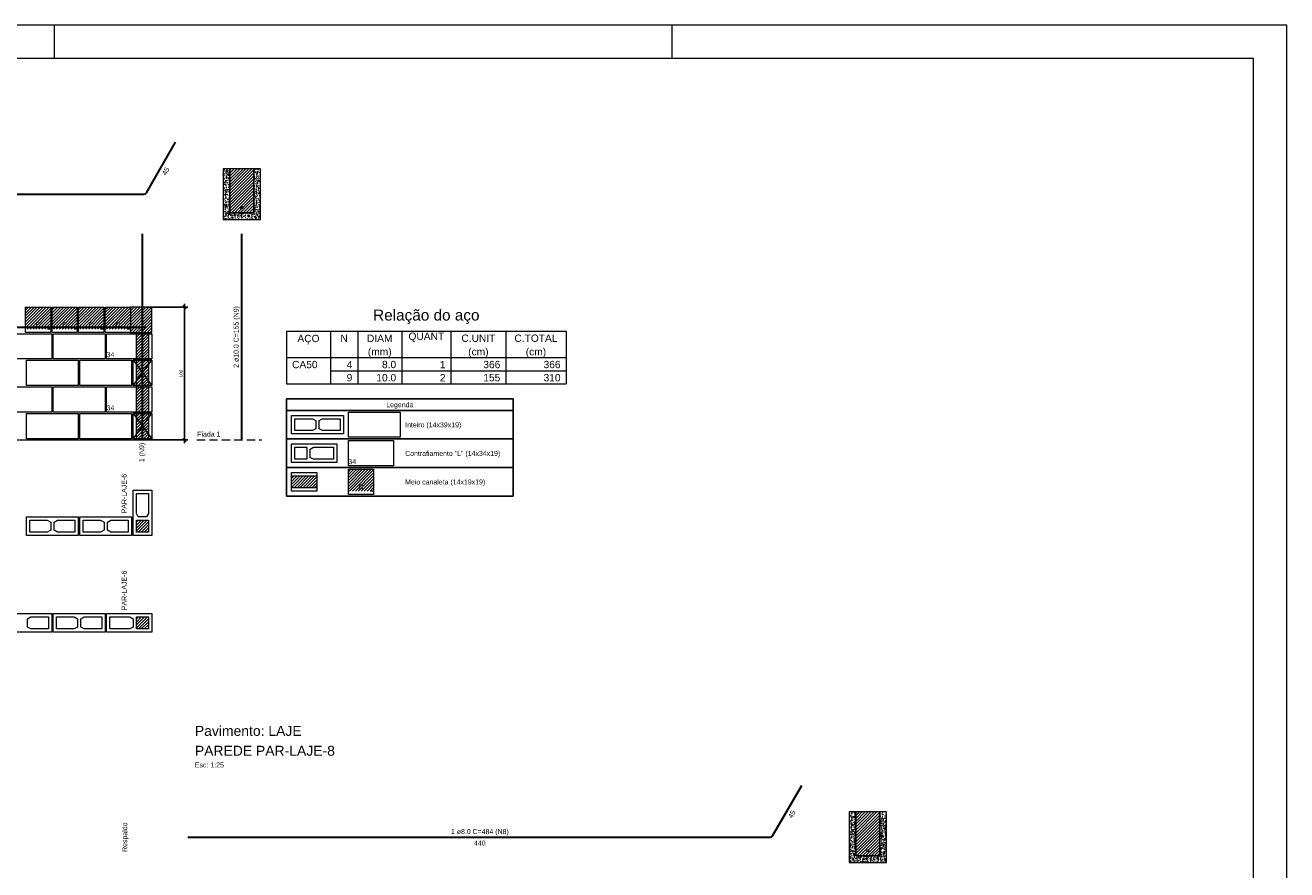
# Model space of a CAD drawing. Header units: millimetres. Extents: x 337 to 624, y -381 to -65.
# Tile 121 of 139: x 488 to 526, y -155 to -129. Entities that reach past the tile are written whole.
import ezdxf

# ---------------------------------------------------------------- set-up
doc = ezdxf.new("R2010")
doc.units = ezdxf.units.MM
doc.header["$MEASUREMENT"] = 0
doc.linetypes.add('Dashed2', pattern=[0.375, 0.25, -0.125])
doc.linetypes.add('DOT', pattern=[6.35, 0, -6.35])
doc.layers.get('0').update_dxf_attribs({"lineweight": 5})
for name, color, linetype, lineweight in [('Armadura', 7, 'Continuous', 30), ('Armaduras em corte', 14, 'Continuous', 0), ('Cotas', 7, 'Continuous', 5), ('Descrição da armadura', 7, 'Continuous', 5), ('DI-Tabelas', 7, 'Continuous', 25), ('PA-Ajustes', 8, 'Continuous', 5), ('PA-Graute', 8, 'Continuous', 0), ('PA-Piso', 7, 'Continuous', 20), ('PE-Contrafiamento L', 1, 'Continuous', 13), ('PE-Inteiro', 7, 'Continuous', 5), ('PE-Meio canaleta', 5, 'Continuous', 5), ('PE-Paredes', 1, 'Continuous', 5), ('PRANCHA 01', 7, 'Continuous', 20), ('Relação do aço', 7, 'Continuous', 0), ('Texto da cota', 7, 'Continuous', 0), ('Textos armaduras', 7, 'Continuous', 5)]:
    doc.layers.add(name, color=color, linetype=linetype, lineweight=lineweight)
doc.styles.add('Arial', font='arial.ttf')
doc.dimstyles.new('UM_25.000000', dxfattribs={"dimtxt": 0.18, "dimasz": 0.1, "dimexe": 0.1, "dimexo": 0.2, "dimgap": 0, "dimtad": 1, "dimtih": 1, "dimtoh": 1, "dimdec": 1, "dimlfac": 25, "dimzin": 0, "dimdsep": 46, "dimtxsty": 'Standard', "dimcen": 0.09, "dimdle": 0.1, "dimadec": 1, "dimazin": 2, "dimtfac": 1, "dimtdec": 4, "dimtofl": 0, "dimtmove": 0, "dimatfit": 3, "dimfxl": 1, "dimtolj": 1, "dimarcsym": 0})
pattern_1 = [(45, (442.51414, -310.03217), (-0.044194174, 0.044194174), [])]

# ---------------------------------------------------------------- blocks, each defined once
blk = doc.blocks.new('_Oblique')
at = {"color": 0, "linetype": 'ByBlock', "lineweight": -2}
blk.add_line((-0.5, -0.5), (0.5, 0.5), dxfattribs=at)
blk = doc.blocks.new('*D288')
at = {"layer": 'Cotas', "color": 0, "lineweight": -2, "transparency": 16777216}
for p, q in [((492.565, -142.027), (492.565, -137.827)), ((491.4, -137.927), (492.665, -137.927)), ((491.4, -141.927), (492.665, -141.927))]:
    blk.add_line(p, q, dxfattribs=at)
at = {"layer": 'Defpoints', "color": 0, "transparency": 16777216}
for p in [(491.3, -137.927), (492.565, -137.927), (491.3, -141.927)]:
    blk.add_point(p, dxfattribs=at)
at = {"layer": 'Cotas', "color": 0, "lineweight": -2, "transparency": 16777216, "xscale": 0.1, "yscale": 0.1, "zscale": 0.1}
for p, rotation in [((492.565, -137.927), 90), ((492.565, -141.927), 270)]:
    blk.add_blockref('_Oblique', p, dxfattribs=dict(at, rotation=rotation))
at = {"layer": 'Cotas', "transparency": 16777216, "insert": (492.465, -139.927), "char_height": 0.1, "attachment_point": 5, "rotation": 90, "style": 'Arial'}
blk.add_mtext('\\A1;100', dxfattribs=at)

msp = doc.modelspace()

# ---------------------------------------------------------------- hatches: boundary and pattern name
at = {"layer": 'Armaduras em corte', "linetype": 'Continuous'}
for points in [[(494.3219, -134.935), (494.3218, -134.9322), (494.3215, -134.9295), (494.3209, -134.9267), (494.32, -134.9241), (494.3189, -134.9215), (494.3177, -134.919), (494.3162, -134.9167), (494.3145, -134.9144), (494.3126, -134.9124), (494.3105, -134.9105), (494.3083, -134.9088), (494.3059, -134.9073), (494.3035, -134.906), (494.3009, -134.9049), (494.2982, -134.9041), (494.2955, -134.9035), (494.2927, -134.9031), (494.2899, -134.903), (494.2872, -134.9031), (494.2844, -134.9035), (494.2817, -134.9041), (494.279, -134.9049), (494.2764, -134.906), (494.2739, -134.9073), (494.2716, -134.9088), (494.2694, -134.9105), (494.2673, -134.9124), (494.2654, -134.9144), (494.2637, -134.9167), (494.2622, -134.919), (494.2609, -134.9215), (494.2599, -134.9241), (494.259, -134.9267), (494.2584, -134.9295), (494.2581, -134.9322), (494.2579, -134.935), (494.2581, -134.9378), (494.2584, -134.9406), (494.259, -134.9433), (494.2599, -134.946), (494.2609, -134.9485), (494.2622, -134.951), (494.2637, -134.9534), (494.2654, -134.9556), (494.2673, -134.9576), (494.2694, -134.9595), (494.2716, -134.9612), (494.2739, -134.9627), (494.2764, -134.964), (494.279, -134.9651), (494.2817, -134.9659), (494.2844, -134.9665), (494.2872, -134.9669), (494.2899, -134.967), (494.2927, -134.9669), (494.2955, -134.9665), (494.2982, -134.9659), (494.3009, -134.9651), (494.3035, -134.964), (494.3059, -134.9627), (494.3083, -134.9612), (494.3105, -134.9595), (494.3126, -134.9576), (494.3145, -134.9556), (494.3162, -134.9534), (494.3177, -134.951), (494.3189, -134.9485), (494.32, -134.946), (494.3209, -134.9433), (494.3215, -134.9406), (494.3218, -134.9378)], [(513.1713, -154.2894), (513.1711, -154.2866), (513.1708, -154.2838), (513.1702, -154.2811), (513.1693, -154.2784), (513.1683, -154.2758), (513.167, -154.2734), (513.1655, -154.271), (513.1638, -154.2688), (513.1619, -154.2667), (513.1598, -154.2648), (513.1576, -154.2631), (513.1553, -154.2616), (513.1528, -154.2604), (513.1502, -154.2593), (513.1475, -154.2584), (513.1448, -154.2578), (513.1421, -154.2575), (513.1393, -154.2574), (513.1365, -154.2575), (513.1337, -154.2578), (513.131, -154.2584), (513.1283, -154.2593), (513.1257, -154.2604), (513.1233, -154.2616), (513.1209, -154.2631), (513.1187, -154.2648), (513.1166, -154.2667), (513.1147, -154.2688), (513.113, -154.271), (513.1115, -154.2734), (513.1103, -154.2758), (513.1092, -154.2784), (513.1084, -154.2811), (513.1077, -154.2838), (513.1074, -154.2866), (513.1073, -154.2894), (513.1074, -154.2921), (513.1077, -154.2949), (513.1084, -154.2976), (513.1092, -154.3003), (513.1103, -154.3029), (513.1115, -154.3054), (513.113, -154.3077), (513.1147, -154.3099), (513.1166, -154.312), (513.1187, -154.3139), (513.1209, -154.3156), (513.1233, -154.3171), (513.1257, -154.3184), (513.1283, -154.3194), (513.131, -154.3203), (513.1337, -154.3209), (513.1365, -154.3212), (513.1393, -154.3214), (513.1421, -154.3212), (513.1448, -154.3209), (513.1475, -154.3203), (513.1502, -154.3194), (513.1528, -154.3184), (513.1553, -154.3171), (513.1576, -154.3156), (513.1598, -154.3139), (513.1619, -154.312), (513.1638, -154.3099), (513.1655, -154.3077), (513.167, -154.3054), (513.1683, -154.3029), (513.1693, -154.3003), (513.1702, -154.2976), (513.1708, -154.2949), (513.1711, -154.2921)]]:
    msp.add_hatch(color=14, dxfattribs=at).paths.add_polyline_path(points)
at = {"layer": 'PA-Ajustes', "linetype": 'Continuous'}
h = msp.add_hatch(dxfattribs=at)
h.set_pattern_fill('ANSI31', color=8, scale=0.5, style=0)
h.set_pattern_definition(pattern_1)
h.paths.add_polyline_path([(490.9399, -137.927), (490.9399, -138.687), (491.5799, -138.687), (491.5799, -137.927)])
at = {"layer": 'PA-Graute', "linetype": 'Continuous'}
h = msp.add_hatch(dxfattribs=at)
h.set_pattern_fill('ANSI31', color=8, scale=0.5, style=0)
h.set_pattern_definition(pattern_1)
h.paths.add_polyline_path([(493.9299, -135.087), (494.6499, -135.087), (494.6499, -133.767), (493.9299, -133.767)])
h = msp.add_hatch(dxfattribs=at)
h.set_pattern_fill('ANSI31', color=8, scale=0.5, style=0)
h.set_pattern_definition(pattern_1)
h.paths.add_polyline_path([(487.7799, -137.927), (488.5399, -137.927), (488.5399, -138.587), (487.7799, -138.587)])
h = msp.add_hatch(dxfattribs=at)
h.set_pattern_fill('ANSI31', color=8, scale=0.5, style=0)
h.set_pattern_definition(pattern_1)
h.paths.add_polyline_path([(488.5799, -137.927), (489.3399, -137.927), (489.3399, -138.587), (488.5799, -138.587)])
h = msp.add_hatch(dxfattribs=at)
h.set_pattern_fill('ANSI31', color=8, scale=0.5, style=0)
h.set_pattern_definition(pattern_1)
h.paths.add_polyline_path([(489.3799, -137.927), (490.1399, -137.927), (490.1399, -138.587), (489.3799, -138.587)])
h = msp.add_hatch(dxfattribs=at)
h.set_pattern_fill('ANSI31', color=8, scale=0.5, style=0)
h.set_pattern_definition(pattern_1)
h.paths.add_polyline_path([(490.1799, -137.927), (490.9399, -137.927), (490.9399, -138.587), (490.1799, -138.587)])
h = msp.add_hatch(dxfattribs=at)
h.set_pattern_fill('ANSI31', color=8, scale=0.5, style=0)
h.set_pattern_definition(pattern_1)
h.paths.add_polyline_path([(491.1199, -138.727), (491.4799, -138.727), (491.4799, -141.887), (491.1199, -141.887)])
h = msp.add_hatch(dxfattribs=at)
h.set_pattern_fill('ANSI31', color=8, scale=0.5, style=0)
h.set_pattern_definition(pattern_1)
h.paths.add_polyline_path([(497.4999, -142.806), (498.2599, -142.806), (498.2599, -143.466), (497.4999, -143.466)])
h = msp.add_hatch(dxfattribs=at)
h.set_pattern_fill('ANSI31', color=8, scale=0.5, style=0)
h.set_pattern_definition(pattern_1)
h.paths.add_polyline_path([(495.7899, -143.006), (496.5499, -143.006), (496.5499, -143.366), (495.7899, -143.366)])
h = msp.add_hatch(dxfattribs=at)
h.set_pattern_fill('ANSI31', color=8, scale=0.5, style=0)
h.set_pattern_definition(pattern_1)
h.paths.add_polyline_path([(491.1199, -144.7), (491.1199, -144.34), (491.4799, -144.34), (491.4799, -144.7)])
h = msp.add_hatch(dxfattribs=at)
h.set_pattern_fill('ANSI31', color=8, scale=0.5, style=0)
h.set_pattern_definition(pattern_1)
h.paths.add_polyline_path([(491.4799, -147.613), (491.1199, -147.613), (491.1199, -147.253), (491.4799, -147.253)])
h = msp.add_hatch(dxfattribs=at)
h.set_pattern_fill('ANSI31', color=8, scale=0.5, style=0)
h.set_pattern_definition([(45, (493.90886, -309.099686), (-0.044194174, 0.044194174), [])])
h.paths.add_polyline_path([(512.7793, -154.4414), (513.4993, -154.4414), (513.4993, -153.1214), (512.7793, -153.1214)])
at = {"layer": 'PE-Meio canaleta', "linetype": 'Continuous'}
h = msp.add_hatch(dxfattribs=at)
h.set_pattern_fill('AR-CONC', color=5, scale=0.02, style=0)
h.set_pattern_definition([(50, (442.51414, -310.03217), (0.14345204, -0.01255043), [0.015, -0.165]), (355, (442.51414, -310.03217), (-0.02775027, 0.15043843), [0.012, -0.132]), (100.4514, (442.5261, -310.03322), (0.11570188, 0.13788791), [0.01274804, -0.14022842]), (46.1842, (442.51414, -309.99217), (0.21344821, -0.0331038), [0.0225, -0.2475]), (96.6356, (442.53193, -309.99493), (0.18693254, 0.19482357), [0.01912206, -0.2103426]), (351.1842, (442.51414, -309.99217), (0.1869324, 0.19482372), [0.018, -0.198]), (21, (442.53414, -310.00217), (0.11938141, -0.08052378), [0.015, -0.165]), (326, (442.53414, -310.00217), (0.04866307, 0.14503001), [0.012, -0.132]), (71.4514, (442.54409, -310.00888), (0.16804453, 0.0645061), [0.01274804, -0.14022842]), (37.5, (442.51414, -310.03217), (0.002431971, 0.066578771), [0, -0.1304, 0, -0.134, 0, -0.1325]), (7.5, (442.51414, -310.03217), (0.052613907, 0.078882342), [0, -0.0764, 0, -0.1274, 0, -0.0505]), (327.5, (442.46954, -310.03217), (0.106764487, -0.004510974), [0, -0.05, 0, -0.156, 0, -0.207]), (317.5, (442.44954, -310.03217), (0.116637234, 0.020020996), [0, -0.065, 0, -0.1036, 0, -0.147])])
h.paths.add_polyline_path([(493.7299, -135.287), (494.8499, -135.287), (494.8499, -133.767), (494.6499, -133.767), (494.6499, -135.087), (493.9299, -135.087), (493.9299, -133.767), (493.7299, -133.767)])
h = msp.add_hatch(dxfattribs=at)
h.set_pattern_fill('AR-CONC', color=5, scale=0.02, style=0)
h.set_pattern_definition([(50, (493.90886, -309.09969), (0.14345204, -0.01255043), [0.015, -0.165]), (355, (493.90886, -309.09969), (-0.02775027, 0.15043843), [0.012, -0.132]), (100.4514, (493.92082, -309.10073), (0.11570188, 0.13788791), [0.01274804, -0.14022842]), (46.1842, (493.90886, -309.05969), (0.2134482, -0.0331038), [0.0225, -0.2475]), (96.6356, (493.92665, -309.06244), (0.18693254, 0.19482357), [0.01912206, -0.2103426]), (351.1842, (493.90886, -309.05969), (0.1869324, 0.19482372), [0.018, -0.198]), (21, (493.92886, -309.06969), (0.11938141, -0.08052378), [0.015, -0.165]), (326, (493.92886, -309.06969), (0.04866307, 0.14503001), [0.012, -0.132]), (71.4514, (493.93881, -309.0764), (0.16804453, 0.0645061), [0.01274804, -0.14022842]), (37.5, (493.90886, -309.099686), (0.002431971, 0.06657877), [0, -0.1304, 0, -0.134, 0, -0.1325]), (7.5, (493.90886, -309.099686), (0.052613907, 0.078882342), [0, -0.0764, 0, -0.1274, 0, -0.0505]), (327.5, (493.86426, -309.099686), (0.106764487, -0.004510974), [0, -0.05, 0, -0.156, 0, -0.207]), (317.5, (493.84426, -309.09969), (0.116637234, 0.020020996), [0, -0.065, 0, -0.1036, 0, -0.147])])
h.paths.add_polyline_path([(512.5793, -154.6414), (513.6993, -154.6414), (513.6993, -153.1214), (513.4993, -153.1214), (513.4993, -154.4414), (512.7793, -154.4414), (512.7793, -153.1214), (512.5793, -153.1214)])

# ---------------------------------------------------------------- linework, layer by layer
at = {"layer": 'Armadura'}
for p, q in [((491.423, -134.487), (492.2999, -132.9682)), ((480.2985, -134.527), (491.3538, -134.527)), ((494.2899, -141.927), (494.2899, -135.727)), ((480.1599, -138.527), (491.3999, -138.527)), ((510.2724, -153.8414), (511.1493, -152.3225)), ((492.6693, -153.8814), (510.2031, -153.8814))]:
    msp.add_line(p, q, dxfattribs=at)
msp.add_lwpolyline([(491.2999, -141.927), (491.2999, -135.727)], dxfattribs=at)
for centre in [(491.3538, -134.447), (510.2031, -153.8014)]:
    msp.add_arc(centre, 0.08, 270, 330, dxfattribs=at)
at = {"layer": 'Armaduras em corte'}
for centre in [(494.2899, -134.935), (513.1393, -154.2894)]:
    msp.add_circle(centre, 0.032, dxfattribs=at)
at = {"layer": 'DI-Tabelas'}
for p, q in [((495.6399, -141.036), (495.6399, -140.687)), ((495.6399, -140.687), (502.4584, -140.687)), ((502.4584, -140.687), (502.4584, -141.036)), ((502.4584, -141.036), (495.6399, -141.036)), ((495.6399, -141.896), (495.6399, -141.036)), ((502.4584, -141.036), (502.4584, -141.896)), ((497.3499, -141.896), (495.6399, -141.896)), ((495.6399, -142.756), (495.6399, -141.896)), ((499.0599, -141.896), (497.3499, -141.896)), ((502.4584, -141.896), (499.0599, -141.896)), ((502.4584, -141.896), (502.4584, -142.756)), ((497.3499, -142.756), (495.6399, -142.756)), ((495.6399, -143.616), (495.6399, -142.756)), ((499.0599, -142.756), (497.3499, -142.756)), ((502.4584, -142.756), (499.0599, -142.756)), ((502.4584, -142.756), (502.4584, -143.616)), ((497.3499, -143.616), (495.6399, -143.616)), ((499.0599, -143.616), (497.3499, -143.616)), ((502.4584, -143.616), (499.0599, -143.616))]:
    msp.add_line(p, q, dxfattribs=at)
at = {"layer": 'PA-Ajustes', "linetype": 'Continuous'}
msp.add_lwpolyline([(490.9399, -137.927), (490.9399, -138.687), (491.5799, -138.687), (491.5799, -137.927)], close=True, dxfattribs=at)
at = {"layer": 'PA-Graute', "color": 8, "linetype": 'Continuous'}
msp.add_lwpolyline([(491.1199, -138.727), (491.4799, -138.727), (491.4799, -141.887), (491.1199, -141.887)], close=True, dxfattribs=at)
at = {"layer": 'PA-Piso'}
msp.add_line((479.7799, -141.927), (492.3399, -141.927), dxfattribs=at)
at = {"layer": 'PA-Piso', "linetype": 'Dashed2'}
msp.add_line((492.9399, -141.927), (494.8899, -141.927), dxfattribs=at)
at = {"layer": 'PE-Contrafiamento L', "linetype": 'Continuous'}
for p, q in [((490.2199, -139.487), (490.2199, -138.727)), ((490.2199, -138.727), (491.5799, -138.727)), ((491.5799, -138.727), (491.5799, -139.487)), ((491.5799, -139.487), (490.2199, -139.487)), ((491.0199, -139.527), (491.5799, -139.527)), ((491.0199, -140.287), (491.5799, -139.527)), ((491.5799, -139.527), (491.0199, -139.527)), ((491.0199, -139.527), (491.5799, -140.287)), ((491.0199, -140.287), (491.0199, -139.527)), ((491.5799, -139.527), (491.5799, -140.287)), ((490.2199, -141.087), (490.2199, -140.327)), ((490.2199, -140.327), (491.5799, -140.327)), ((491.5799, -140.287), (491.0199, -140.287)), ((491.5799, -140.287), (491.0199, -140.287)), ((491.5799, -140.327), (491.5799, -141.087)), ((491.5799, -141.087), (490.2199, -141.087)), ((491.0199, -141.127), (491.5799, -141.127)), ((491.0199, -141.887), (491.5799, -141.127)), ((491.5799, -141.127), (491.0199, -141.127)), ((491.0199, -141.127), (491.5799, -141.887)), ((491.0199, -141.887), (491.0199, -141.127)), ((491.5799, -141.127), (491.5799, -141.887)), ((491.5799, -141.887), (491.0199, -141.887)), ((491.5799, -141.887), (491.0199, -141.887)), ((495.7899, -142.046), (497.1499, -142.046)), ((495.7899, -142.606), (495.7899, -142.046)), ((497.1499, -142.046), (497.1499, -142.606)), ((497.4999, -141.946), (498.8599, -141.946)), ((497.4999, -142.706), (497.4999, -141.946)), ((498.8599, -141.946), (498.8599, -142.706)), ((497.1499, -142.606), (495.7899, -142.606)), ((498.8599, -142.706), (497.4999, -142.706)), ((491.0199, -144.8), (491.0199, -143.44)), ((491.0199, -143.44), (491.5799, -143.44)), ((491.5799, -143.44), (491.5799, -144.8)), ((491.5799, -144.8), (491.0199, -144.8)), ((490.2199, -147.713), (490.2199, -147.153)), ((490.2199, -147.153), (491.5799, -147.153)), ((491.5799, -147.153), (491.5799, -147.713)), ((491.5799, -147.713), (490.2199, -147.713))]:
    msp.add_line(p, q, dxfattribs=at)
at = {"layer": 'PE-Contrafiamento L', "linetype": 'Continuous', "lineweight": 5}
for p, q in [((495.8899, -142.146), (496.2499, -142.146)), ((495.8899, -142.506), (495.8899, -142.146)), ((496.2499, -142.146), (496.2499, -142.506)), ((496.3499, -142.202), (496.4539, -142.146)), ((496.3499, -142.45), (496.3499, -142.202)), ((496.4539, -142.146), (497.0499, -142.146)), ((497.0499, -142.146), (497.0499, -142.506)), ((496.2499, -142.506), (495.8899, -142.506)), ((496.4539, -142.506), (496.3499, -142.45)), ((497.0499, -142.506), (496.4539, -142.506)), ((491.1199, -144.136), (491.1199, -143.54)), ((491.1199, -143.54), (491.4799, -143.54)), ((491.4799, -143.54), (491.4799, -144.136)), ((491.1759, -144.24), (491.1199, -144.136)), ((491.4239, -144.24), (491.1759, -144.24)), ((491.4799, -144.136), (491.4239, -144.24)), ((491.1199, -144.7), (491.1199, -144.34)), ((491.1199, -144.34), (491.4799, -144.34)), ((491.4799, -144.7), (491.1199, -144.7)), ((491.4799, -144.34), (491.4799, -144.7)), ((490.3199, -147.613), (490.3199, -147.253)), ((490.3199, -147.253), (490.9159, -147.253)), ((490.9159, -147.253), (491.0199, -147.309)), ((491.0199, -147.309), (491.0199, -147.557)), ((491.1199, -147.613), (491.1199, -147.253)), ((491.1199, -147.253), (491.4799, -147.253)), ((491.4799, -147.253), (491.4799, -147.613)), ((490.9159, -147.613), (490.3199, -147.613)), ((491.0199, -147.557), (490.9159, -147.613)), ((491.4799, -147.613), (491.1199, -147.613))]:
    msp.add_line(p, q, dxfattribs=at)
at = {"layer": 'PE-Inteiro', "linetype": 'Continuous'}
for p, q in [((487.0085, -138.727), (488.5685, -138.727)), ((488.5685, -138.727), (488.5685, -139.487)), ((488.6142, -138.727), (490.1742, -138.727)), ((488.6142, -139.487), (488.6142, -138.727)), ((490.1742, -138.727), (490.1742, -139.487)), ((488.5685, -139.487), (487.0085, -139.487)), ((487.8085, -139.527), (489.3685, -139.527)), ((487.8085, -140.287), (487.8085, -139.527)), ((490.1742, -139.487), (488.6142, -139.487)), ((489.3685, -139.527), (489.3685, -140.287)), ((489.4142, -139.527), (490.9742, -139.527)), ((489.4142, -140.287), (489.4142, -139.527)), ((490.9742, -139.527), (490.9742, -140.287)), ((487.0085, -140.327), (488.5685, -140.327)), ((489.3685, -140.287), (487.8085, -140.287)), ((488.5685, -140.327), (488.5685, -141.087)), ((488.6142, -140.327), (490.1742, -140.327)), ((488.6142, -141.087), (488.6142, -140.327)), ((490.9742, -140.287), (489.4142, -140.287)), ((490.1742, -140.327), (490.1742, -141.087)), ((488.5685, -141.087), (487.0085, -141.087)), ((487.8085, -141.127), (489.3685, -141.127)), ((487.8085, -141.887), (487.8085, -141.127)), ((490.1742, -141.087), (488.6142, -141.087)), ((489.3685, -141.127), (489.3685, -141.887)), ((489.4142, -141.127), (490.9742, -141.127)), ((489.4142, -141.887), (489.4142, -141.127)), ((490.9742, -141.127), (490.9742, -141.887)), ((495.7899, -141.186), (497.3499, -141.186)), ((495.7899, -141.746), (495.7899, -141.186)), ((497.3499, -141.186), (497.3499, -141.746)), ((497.4999, -141.086), (499.0599, -141.086)), ((497.4999, -141.846), (497.4999, -141.086)), ((499.0599, -141.086), (499.0599, -141.846)), ((489.3685, -141.887), (487.8085, -141.887)), ((490.9742, -141.887), (489.4142, -141.887)), ((497.3499, -141.746), (495.7899, -141.746)), ((499.0599, -141.846), (497.4999, -141.846)), ((487.8085, -144.24), (489.3685, -144.24)), ((487.8085, -144.8), (487.8085, -144.24)), ((489.3685, -144.24), (489.3685, -144.8)), ((489.4142, -144.24), (490.9742, -144.24)), ((489.4142, -144.8), (489.4142, -144.24)), ((490.9742, -144.24), (490.9742, -144.8)), ((489.3685, -144.8), (487.8085, -144.8)), ((490.9742, -144.8), (489.4142, -144.8)), ((487.0085, -147.153), (488.5685, -147.153)), ((488.5685, -147.153), (488.5685, -147.713)), ((488.6142, -147.153), (490.1742, -147.153)), ((488.6142, -147.713), (488.6142, -147.153)), ((490.1742, -147.153), (490.1742, -147.713)), ((488.5685, -147.713), (487.0085, -147.713)), ((490.1742, -147.713), (488.6142, -147.713))]:
    msp.add_line(p, q, dxfattribs=at)
at = {"layer": 'PE-Inteiro', "linetype": 'Continuous', "lineweight": 5}
for p, q in [((495.8899, -141.286), (496.4159, -141.286)), ((495.8899, -141.646), (495.8899, -141.286)), ((496.4159, -141.286), (496.5199, -141.342)), ((496.6199, -141.342), (496.7239, -141.286)), ((496.7239, -141.286), (497.2499, -141.286)), ((497.2499, -141.286), (497.2499, -141.646)), ((496.4159, -141.646), (495.8899, -141.646)), ((496.5199, -141.59), (496.4159, -141.646)), ((496.5199, -141.342), (496.5199, -141.59)), ((496.6199, -141.59), (496.6199, -141.342)), ((496.7239, -141.646), (496.6199, -141.59)), ((497.2499, -141.646), (496.7239, -141.646)), ((487.9085, -144.34), (488.4345, -144.34)), ((487.9085, -144.7), (487.9085, -144.34)), ((488.4345, -144.7), (487.9085, -144.7)), ((488.4345, -144.34), (488.5385, -144.396)), ((488.5385, -144.644), (488.4345, -144.7)), ((488.5385, -144.396), (488.5385, -144.644)), ((488.6385, -144.396), (488.7425, -144.34)), ((488.6385, -144.644), (488.6385, -144.396)), ((488.7425, -144.7), (488.6385, -144.644)), ((488.7425, -144.34), (489.2685, -144.34)), ((489.2685, -144.7), (488.7425, -144.7)), ((489.2685, -144.34), (489.2685, -144.7)), ((489.5142, -144.34), (490.0402, -144.34)), ((489.5142, -144.7), (489.5142, -144.34)), ((490.0402, -144.7), (489.5142, -144.7)), ((490.0402, -144.34), (490.1442, -144.396)), ((490.1442, -144.644), (490.0402, -144.7)), ((490.1442, -144.396), (490.1442, -144.644)), ((490.2442, -144.396), (490.3482, -144.34)), ((490.2442, -144.644), (490.2442, -144.396)), ((490.3482, -144.7), (490.2442, -144.644)), ((490.3482, -144.34), (490.8742, -144.34)), ((490.8742, -144.7), (490.3482, -144.7)), ((490.8742, -144.34), (490.8742, -144.7)), ((487.8385, -147.309), (487.9425, -147.253)), ((487.8385, -147.557), (487.8385, -147.309)), ((487.9425, -147.253), (488.4685, -147.253)), ((488.4685, -147.253), (488.4685, -147.613)), ((488.7142, -147.253), (489.2402, -147.253)), ((488.7142, -147.613), (488.7142, -147.253)), ((489.2402, -147.253), (489.3442, -147.309)), ((489.3442, -147.309), (489.3442, -147.557)), ((489.4442, -147.309), (489.5482, -147.253)), ((489.4442, -147.557), (489.4442, -147.309)), ((489.5482, -147.253), (490.0742, -147.253)), ((490.0742, -147.253), (490.0742, -147.613)), ((487.9425, -147.613), (487.8385, -147.557)), ((488.4685, -147.613), (487.9425, -147.613)), ((489.2402, -147.613), (488.7142, -147.613)), ((489.3442, -147.557), (489.2402, -147.613)), ((489.5482, -147.613), (489.4442, -147.557)), ((490.0742, -147.613), (489.5482, -147.613))]:
    msp.add_line(p, q, dxfattribs=at)
at = {"layer": 'PE-Meio canaleta', "linetype": 'Continuous'}
for p, q in [((493.9299, -133.767), (493.7299, -133.767)), ((493.7299, -133.767), (493.7299, -135.287)), ((493.9299, -135.087), (493.9299, -133.767)), ((494.8499, -133.767), (494.6499, -133.767)), ((494.6499, -133.767), (494.6499, -135.087)), ((494.8499, -135.287), (494.8499, -133.767)), ((494.6499, -135.087), (493.9299, -135.087)), ((493.7299, -135.287), (494.8499, -135.287)), ((487.7799, -137.927), (488.5399, -137.927)), ((487.7799, -138.687), (487.7799, -137.927)), ((488.5399, -137.927), (488.5399, -138.687)), ((488.5799, -137.927), (489.3399, -137.927)), ((488.5799, -138.687), (488.5799, -137.927)), ((489.3399, -137.927), (489.3399, -138.687)), ((489.3799, -137.927), (490.1399, -137.927)), ((489.3799, -138.687), (489.3799, -137.927)), ((490.1399, -137.927), (490.1399, -138.687)), ((490.1799, -137.927), (490.9399, -137.927)), ((490.1799, -138.687), (490.1799, -137.927)), ((490.9399, -137.927), (490.9399, -138.687)), ((488.5399, -138.687), (487.7799, -138.687)), ((489.3399, -138.687), (488.5799, -138.687)), ((490.1399, -138.687), (489.3799, -138.687)), ((490.9399, -138.687), (490.1799, -138.687)), ((497.4999, -142.806), (498.2599, -142.806)), ((497.4999, -143.566), (497.4999, -142.806)), ((498.2599, -142.806), (498.2599, -143.566)), ((495.7899, -142.906), (496.5499, -142.906)), ((495.7899, -143.466), (495.7899, -142.906)), ((496.5499, -142.906), (496.5499, -143.466)), ((496.5499, -143.466), (495.7899, -143.466)), ((498.2599, -143.566), (497.4999, -143.566)), ((512.7793, -153.1214), (512.5793, -153.1214)), ((512.5793, -153.1214), (512.5793, -154.6414)), ((512.7793, -154.4414), (512.7793, -153.1214)), ((513.6993, -153.1214), (513.4993, -153.1214)), ((513.4993, -153.1214), (513.4993, -154.4414)), ((513.6993, -154.6414), (513.6993, -153.1214)), ((513.4993, -154.4414), (512.7793, -154.4414)), ((512.5793, -154.6414), (513.6993, -154.6414))]:
    msp.add_line(p, q, dxfattribs=at)
at = {"layer": 'PE-Meio canaleta', "linetype": 'Continuous', "lineweight": 5}
for p, q in [((494.6499, -133.767), (493.9299, -133.767)), ((493.9299, -133.767), (493.9299, -135.087)), ((494.6499, -135.087), (494.6499, -133.767)), ((493.9299, -135.087), (494.6499, -135.087)), ((495.7899, -143.006), (496.5499, -143.006)), ((495.7899, -143.366), (495.7899, -143.006)), ((496.5499, -143.006), (496.5499, -143.366)), ((496.5499, -143.366), (495.7899, -143.366)), ((513.4993, -153.1214), (512.7793, -153.1214)), ((512.7793, -153.1214), (512.7793, -154.4414)), ((513.4993, -154.4414), (513.4993, -153.1214)), ((512.7793, -154.4414), (513.4993, -154.4414))]:
    msp.add_line(p, q, dxfattribs=at)
at = {"layer": 'PE-Meio canaleta', "color": 5, "linetype": 'DOT', "lineweight": 5}
for p, q in [((487.7799, -137.927), (488.5399, -137.927)), ((487.7799, -138.587), (487.7799, -137.927)), ((488.5399, -137.927), (488.5399, -138.587)), ((488.5799, -137.927), (489.3399, -137.927)), ((488.5799, -138.587), (488.5799, -137.927)), ((489.3399, -137.927), (489.3399, -138.587)), ((489.3799, -137.927), (490.1399, -137.927)), ((489.3799, -138.587), (489.3799, -137.927)), ((490.1399, -137.927), (490.1399, -138.587)), ((490.1799, -137.927), (490.9399, -137.927)), ((490.1799, -138.587), (490.1799, -137.927)), ((490.9399, -137.927), (490.9399, -138.587)), ((488.5399, -138.587), (487.7799, -138.587)), ((489.3399, -138.587), (488.5799, -138.587)), ((490.1399, -138.587), (489.3799, -138.587)), ((490.9399, -138.587), (490.1799, -138.587)), ((497.4999, -142.806), (498.2599, -142.806)), ((497.4999, -143.466), (497.4999, -142.806)), ((498.2599, -142.806), (498.2599, -143.466)), ((498.2599, -143.466), (497.4999, -143.466))]:
    msp.add_line(p, q, dxfattribs=at)
at = {"layer": 'PE-Meio canaleta'}
for points in [[(493.7299, -135.287), (494.8499, -135.287), (494.8499, -133.767), (494.6499, -133.767), (494.6499, -135.087), (493.9299, -135.087), (493.9299, -133.767), (493.7299, -133.767)], [(512.5793, -154.6414), (513.6993, -154.6414), (513.6993, -153.1214), (513.4993, -153.1214), (513.4993, -154.4414), (512.7793, -154.4414), (512.7793, -153.1214), (512.5793, -153.1214)]]:
    msp.add_lwpolyline(points, close=True, dxfattribs=at)
at = {"layer": 'PRANCHA 01'}
for points in [[(441.653, -188.8442), (525.753, -188.8442), (525.753, -129.4442), (441.653, -129.4442), (441.653, -188.8442)], [(488.653, -130.4442), (488.653, -129.4442)], [(507.253, -130.4442), (507.253, -129.4442)]]:
    msp.add_lwpolyline(points, dxfattribs=at)
msp.add_lwpolyline([(444.153, -187.8442), (524.753, -187.8442), (524.753, -130.4442), (444.153, -130.4442)], close=True, dxfattribs=at)
at = {"layer": 'Relação do aço'}
for p, q in [((495.6399, -138.653), (504.0549, -138.653)), ((495.6399, -138.653), (495.6399, -139.445)), ((496.9599, -138.653), (496.9599, -139.445)), ((497.7849, -138.653), (497.7849, -139.445)), ((499.1049, -138.653), (499.1049, -139.445)), ((500.5899, -138.653), (500.5899, -139.445)), ((502.2399, -138.653), (502.2399, -139.445)), ((504.0549, -138.653), (504.0549, -139.445)), ((495.6399, -139.445), (504.0549, -139.445)), ((495.6399, -139.445), (504.0549, -139.445)), ((495.6399, -139.445), (495.6399, -140.237)), ((496.9599, -139.445), (496.9599, -140.237)), ((497.7849, -139.445), (497.7849, -140.237)), ((499.1049, -139.445), (499.1049, -140.237)), ((500.5899, -139.445), (500.5899, -140.237)), ((502.2399, -139.445), (502.2399, -140.237)), ((504.0549, -139.445), (504.0549, -140.237)), ((496.9599, -139.841), (504.0549, -139.841)), ((495.6399, -140.237), (504.0549, -140.237))]:
    msp.add_line(p, q, dxfattribs=at)

# ---------------------------------------------------------------- texts
at = {"layer": 'Descrição da armadura', "insert": (494.2399, -138.827), "char_height": 0.15, "width": 3.714787, "attachment_point": 8, "rotation": 90.00021, "line_spacing_factor": 0.9, "style": 'Arial'}
msp.add_mtext('2 ø10.0 C=155 (N9)', dxfattribs=at)
at = {"layer": 'Descrição da armadura', "insert": (501.4593, -153.8314), "char_height": 0.15, "width": 3.481784, "attachment_point": 8, "line_spacing_factor": 0.9, "style": 'Arial'}
msp.add_mtext('1 ø8.0 C=484 (N8)', dxfattribs=at)
at = {"layer": 'DI-Tabelas', "char_height": 0.15, "line_spacing_factor": 0.6, "style": 'Arial'}
for s, insert, width, attachment_point in [('Legenda', (499.0492, -140.986), 1.631021, 8), ('Inteiro (14x39x19)', (499.2099, -141.5905), 3.377058, 7), ('Contrafiamento "L" (14x34x19)', (499.2099, -142.4505), 5.724466, 7), ('Meio canaleta (14x19x19)', (499.2099, -143.3105), 4.821494, 7)]:
    msp.add_mtext(s, dxfattribs=dict(at, insert=insert, width=width, attachment_point=attachment_point))
at = {"layer": 'PE-Contrafiamento L', "char_height": 0.15, "attachment_point": 7, "style": 'Arial'}
for insert, width, line_spacing_factor in [((490.2203, -139.4375), 0.467606, 0.9), ((490.2203, -141.0375), 0.467606, 0.9), ((497.5003, -142.6565), 0.466006, 0.6)]:
    msp.add_mtext('34', dxfattribs=dict(at, insert=insert, width=width, line_spacing_factor=line_spacing_factor))
at = {"layer": 'PE-Meio canaleta', "char_height": 0.15, "attachment_point": 8, "style": 'Arial'}
for insert, width, line_spacing_factor in [((488.1599, -138.5375), 0.304344, 0.9), ((488.9599, -138.5375), 0.304344, 0.9), ((489.7599, -138.5375), 0.304344, 0.9), ((490.5599, -138.5375), 0.304344, 0.9), ((497.8799, -143.4165), 0.302744, 0.6)]:
    msp.add_mtext('C', dxfattribs=dict(at, insert=insert, width=width, line_spacing_factor=line_spacing_factor))
at = {"layer": 'PE-Paredes', "attachment_point": 7, "line_spacing_factor": 0.9, "style": 'Arial'}
for s, insert, char_height, width in [('Fiada 1', (492.9499, -141.8275), 0.15, 1.437561), ('Pavimento: LAJE', (492.8793, -150.8355), 0.3, 6.469421), ('PAREDE PAR-LAJE-8', (492.8793, -151.4335), 0.3, 8.472927), ('Esc: 1:25', (492.8793, -151.783), 0.15, 1.78718)]:
    msp.add_mtext(s, dxfattribs=dict(at, insert=insert, char_height=char_height, width=width))
at = {"layer": 'PE-Paredes', "char_height": 0.15, "rotation": 90.00021, "line_spacing_factor": 0.9, "style": 'Arial'}
for s, insert, width, attachment_point in [('PAR-LAJE-6', (490.8254, -144.135), 2.415991, 7), ('PAR-LAJE-6', (490.8254, -147.048), 2.415991, 7), ('Respaldo', (490.7893, -153.8814), 1.810503, 5)]:
    msp.add_mtext(s, dxfattribs=dict(at, insert=insert, width=width, attachment_point=attachment_point))
at = {"layer": 'Relação do aço', "line_spacing_factor": 0.9, "style": 'Arial'}
for s, insert, char_height, width, attachment_point in [('Relação do aço', (499.8474, -138.433), 0.33, 6.406326, 8), ('AÇO', (496.2999, -139.049), 0.22, 1.332409, 8), ('N', (497.3724, -138.9764), 0.22, 0.444024, 8), ('DIAM', (498.4449, -138.9764), 0.22, 1.536982, 8), ('QUANT', (499.8474, -138.9764), 0.22, 2.152043, 8), ('C.UNIT', (501.4149, -138.9764), 0.22, 2.049085, 8), ('C.TOTAL', (503.1474, -138.9764), 0.22, 2.596067, 8), ('(mm)', (498.4449, -139.445), 0.22, 1.433354, 8), ('(cm)', (501.4149, -139.445), 0.22, 1.22878, 8), ('(cm)', (503.1474, -139.445), 0.22, 1.22878, 8), ('CA50', (495.8049, -139.7684), 0.22, 1.537652, 7), ('4', (497.6199, -139.7684), 0.22, 0.341738, 9), ('8.0', (498.9399, -139.7684), 0.22, 0.854177, 9), ('1', (500.4249, -139.7684), 0.22, 0.341738, 9), ('366', (502.0749, -139.7684), 0.22, 1.025213, 9), ('366', (503.8899, -139.7684), 0.22, 1.025213, 9), ('9', (497.6199, -140.1644), 0.22, 0.341738, 9), ('10.0', (498.9399, -140.1644), 0.22, 1.195915, 9), ('2', (500.4249, -140.1644), 0.22, 0.341738, 9), ('155', (502.0749, -140.1644), 0.22, 1.025213, 9), ('310', (503.8899, -140.1644), 0.22, 1.025213, 9)]:
    msp.add_mtext(s, dxfattribs=dict(at, insert=insert, char_height=char_height, width=width, attachment_point=attachment_point))
at = {"layer": 'Texto da cota', "insert": (491.2999, -142.012), "char_height": 0.15, "width": 1.204101, "attachment_point": 6, "rotation": 90.00021, "line_spacing_factor": 0.9, "style": 'Arial'}
msp.add_mtext('1 (N9)', dxfattribs=at)
at = {"layer": 'Textos armaduras', "char_height": 0.15, "width": 0.866006, "attachment_point": 2, "rotation": 60.00014, "line_spacing_factor": 0.9, "style": 'Arial'}
for insert in [(491.9365, -133.7976), (510.7859, -153.1519)]:
    msp.add_mtext('45', dxfattribs=dict(at, insert=insert))
at = {"layer": 'Textos armaduras', "insert": (501.4593, -153.9814), "char_height": 0.15, "width": 1.099009, "attachment_point": 2, "line_spacing_factor": 0.9, "style": 'Arial'}
msp.add_mtext('440', dxfattribs=at)

# ---------------------------------------------------------------- dimensions: what is measured, and where the dimension line sits
at = {"layer": 'Cotas'}
dim = msp.add_linear_dim(base=(492.5649, -137.927), p1=(491.2999, -141.927), p2=(491.2999, -137.927), angle=90, dimstyle='UM_25.000000', override={"dimtxt": 0.1, "dimasz": 0.1, "dimexe": 0.1, "dimexo": 0.1, "dimtad": 1, "dimtih": 0, "dimtoh": 0, "dimdec": 1, "dimlfac": 25, "dimzin": 8, "dimtxsty": 'Arial', "dimblk": 'Oblique', "dimblk1": 'Oblique', "dimblk2": 'Oblique', "dimsah": 1, "dimdle": 0.1, "dimse1": 0, "dimse2": 0, "dimclrt": 256, "dimadec": 1, "dimazin": 3, "dimtmove": 2, "dimldrblk": 'Oblique'}, dxfattribs=at)
dim.commit()
dim.dimension.update_dxf_attribs({"geometry": '*D288', "text_midpoint": (492.4649, -139.927), "dimtype": 160, "text_rotation": 90})

doc.saveas('drawing.dxf')
